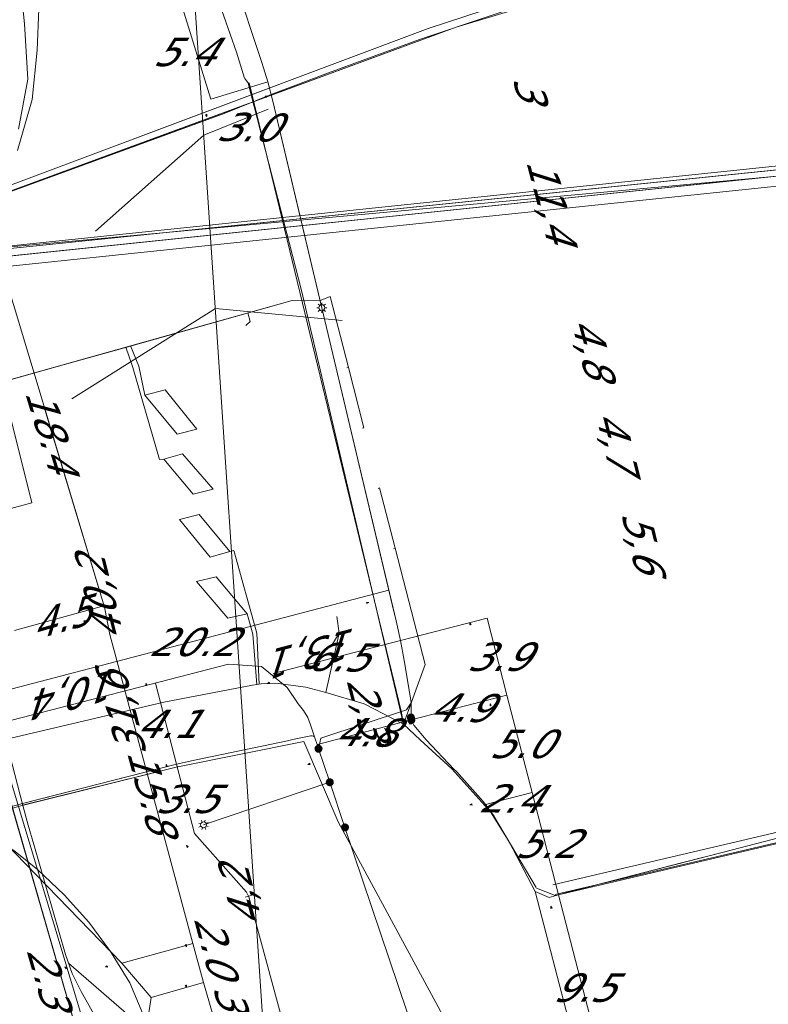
# Model space of a CAD drawing. Header units: metres. Extents: x 124576 to 133557, y 395865 to 402386.
# Tile 15 of 256: x 124862 to 124899, y 396262 to 396311. Entities that reach past the tile are written whole.
import ezdxf
from ezdxf.enums import TextEntityAlignment as Align

# ---------------------------------------------------------------- set-up
doc = ezdxf.new("R2010")
doc.units = ezdxf.units.M
doc.header["$MEASUREMENT"] = 0
for name, color, linetype, lineweight, true_color in [('LG_Datatransport', 3, 'Continuous', 13, 0x00ff00), ('LG_Datatransport_Eurofiber_Nederland_BV', 3, 'Continuous', 13, 0x00ff00), ('LG_Datatransport_Gemeente_Tilburg_Ruimtelijke_Uitvoering', 3, 'Continuous', 13, 0x00ff00), ('LG_Datatransport_KPN_BV', 3, 'Continuous', 13, 0x00ff00), ('LG_Datatransport_Ziggo_BV', 3, 'Continuous', 13, 0x00ff00), ('LG_Laag_Spanning_Enexis_Netbeheer_BV', 7, 'Continuous', 13, 0x960000), ('LG_Laag_Spanning_Gemeente_Tilburg_Ruimtelijke_Uitvoering', 7, 'Continuous', 13, 0x960000), ('LG_Midden_Spanning_Enexis_Netbeheer_BV', 7, 'Continuous', 13, 0xd20000), ('LG_Riool_Onder_Druk_Gemeente_Tilburg_Ruimtelijke_Uitvoering', 7, 'Continuous', 13, 0x800080), ('LG_Riool_Vrij_Verval_Gemeente_Tilburg_Ruimtelijke_Uitvoering', 7, 'Continuous', 13, 0xca00a0), ('LG_unet-4_Brabant_Water', 5, 'Continuous', 13, 0x0000ff)]:
    doc.layers.add(name, color=color, linetype=linetype, lineweight=lineweight, true_color=true_color)
for name, color, linetype, lineweight in [('LG_Laag_Spanning_P_Enexis_Netbeheer_BV', 7, 'Continuous', 0), ('LG_n00003_Spitters_Electrotechniek_BV', 7, 'Continuous', 13), ('MV_Datatransport', 7, 'Continuous', 0), ('MV_Laag_Spanning', 7, 'Continuous', 0), ('MV_Laag_Spanning_lijn', 7, 'Continuous', 0), ('MV_Laag_Spanning_pijl', 7, 'Continuous', 0), ('MV_Midden_Spanning', 7, 'Continuous', 0), ('MV_Midden_Spanning_lijn', 7, 'Continuous', 0), ('MV_Midden_Spanning_pijl', 7, 'Continuous', 0)]:
    doc.layers.add(name, color=color, linetype=linetype, lineweight=lineweight)
doc.styles.add('Klic_Annotatie', font='verdanai.ttf', dxfattribs={"oblique": 20, "height": 1.4})

# ---------------------------------------------------------------- blocks, each defined once
blk = doc.blocks.new('Mof')
at = {"layer": 'LG_Laag_Spanning_P_Enexis_Netbeheer_BV'}
h = blk.add_hatch(color=256, dxfattribs=at)
edge = h.paths.add_edge_path()
edge.add_arc((0, 0), 2, 0, 360)
blk = doc.blocks.new('Streetlight')
at = {"layer": 'LG_Laag_Spanning_P_Enexis_Netbeheer_BV'}
for p, q in [((-1.77, 1.77), (-1.06, 1.06)), ((0, 2.5), (0, 1.5)), ((1.77, 1.77), (1.06, 1.06)), ((-1.06, -1.06), (-1.77, -1.77)), ((0, -1.5), (0, -2.5)), ((1.06, -1.06), (1.77, -1.77))]:
    blk.add_line(p, q, dxfattribs=at)
at = {"layer": 'LG_Laag_Spanning_P_Enexis_Netbeheer_BV', "flags": 128}
for points in [[(-2.5, 0), (-1.5, 0)], [(1.5, 0), (2.5, 0)]]:
    blk.add_lwpolyline(points, dxfattribs=at)
at = {"layer": 'LG_Laag_Spanning_P_Enexis_Netbeheer_BV'}
blk.add_circle((0, 0), 1.5, dxfattribs=at)
blk = doc.blocks.new('m_pijl')
at = {"layer": 'MV_Laag_Spanning_pijl'}
blk.add_hatch(color=7, dxfattribs=at).paths.add_polyline_path([(-1, -0.33), (-1, 0), (-1, 0.33), (0, 0)])
at = {"layer": 'MV_Laag_Spanning_pijl', "flags": 128}
blk.add_lwpolyline([(-1, 0), (-1, 0.33), (0, 0), (-1, -0.33), (-1, 0)], close=True, dxfattribs=at)
blk = doc.blocks.new('m_pijl_1')
at = {"layer": 'MV_Midden_Spanning_pijl'}
blk.add_hatch(color=7, dxfattribs=at).paths.add_polyline_path([(-1, -0.33), (-1, 0), (-1, 0.33), (0, 0)])
at = {"layer": 'MV_Midden_Spanning_pijl', "flags": 128}
blk.add_lwpolyline([(-1, 0), (-1, 0.33), (0, 0), (-1, -0.33), (-1, 0)], close=True, dxfattribs=at)

msp = doc.modelspace()

# ---------------------------------------------------------------- linework, layer by layer
at = {"layer": 'LG_Datatransport', "flags": 128}
msp.add_lwpolyline([(124971.072, 396311.053), (124850.43, 396298.477), (124850.534, 396297.483), (124971.176, 396310.059), (124971.072, 396311.053)], dxfattribs=at)
at = {"layer": 'LG_Datatransport_Eurofiber_Nederland_BV', "flags": 128}
for points in [[(124842.8, 396356.9), (124856, 396313), (124843.8, 396300.1), (124850.4, 396277.1), (124856.86, 396271.38), (124860.84, 396273.81), (124866.43, 396254.41), (124872.3, 396233.2), (124876.2, 396223.7), (124879.3, 396204.9), (124886.6, 396175.7), (124894.5, 396125.4), (124894.6, 396108.1), (124894, 396079), (124891.8, 396028), (124888.1, 396012), (124887.4, 396007.2), (124884.3, 395991.4), (124883.5, 395982.4), (124884.34, 395963.77), (124886, 395932.2), (124882.82, 395911)], [(124856.882, 396271.352), (124860.842, 396273.814), (124866.431, 396254.412), (124872.3, 396233.2), (124876.2, 396223.7), (124879.3, 396204.9), (124886.6, 396175.7), (124894.5, 396125.4), (124894.6, 396108.1), (124894, 396079), (124891.8, 396028), (124888.1, 396012), (124887.4, 396007.2), (124884.3, 395991.4), (124883.5, 395982.4), (124884.341, 395963.773), (124886, 395932.2), (124882.82, 395911)], [(124856.887, 396271.356), (124860.842, 396273.814), (124866.43, 396254.41), (124872.3, 396233.2), (124876.2, 396223.7), (124879.3, 396204.9), (124886.6, 396175.7), (124894.5, 396125.4), (124894.6, 396108.1), (124894, 396079), (124891.8, 396028), (124888.1, 396012), (124887.4, 396007.2), (124884.3, 395991.4), (124883.5, 395982.4), (124884.34, 395963.77), (124886, 395932.2), (124882.82, 395911)]]:
    msp.add_lwpolyline(points, dxfattribs=at)
at = {"layer": 'LG_Datatransport_Gemeente_Tilburg_Ruimtelijke_Uitvoering'}
for p, q in [((124870.274, 396315.437), (124872.468, 396309.171)), ((124872.467, 396309.172), (124872.874, 396307.892)), ((124872.881, 396307.878), (124873.063, 396307.631)), ((124875.679, 396297.408), (124873.056, 396307.643)), ((124880.714, 396275.986), (124875.678, 396297.409)), ((124880.714, 396275.986), (124881.545, 396275.22)), ((124881.545, 396275.221), (124883.109, 396273.789)), ((124883.105, 396273.792), (124885.176, 396271.479)), ((124885.17, 396271.487), (124886.001, 396270.063)), ((124888.229, 396267.524), (124900.626, 396270.436)), ((124886.001, 396270.063), (124887.269, 396267.92)), ((124887.293, 396267.899), (124888.209, 396267.525))]:
    msp.add_line(p, q, dxfattribs=at)
at = {"layer": 'LG_Datatransport_KPN_BV', "flags": 128}
for points in [[(124971.219, 396312.053), (124961.223, 396315.464), (124956.122, 396317.316), (124952.706, 396318.476), (124948.886, 396319.548), (124944.727, 396320.452), (124944.481, 396320.505), (124944.418, 396320.524), (124942.028, 396320.992), (124940.192, 396321.28), (124938.758, 396321.478), (124937.18, 396321.612), (124934.349, 396321.795), (124931.949, 396321.885), (124928.382, 396321.894), (124926.606, 396321.81), (124921.518, 396321.175), (124919.28, 396320.851), (124916.22, 396320.24), (124910.177, 396318.873), (124905.812, 396317.664), (124892.951, 396313.963), (124881.932, 396310.345), (124852.739, 396299.394)], [(124852.781, 396299.41), (124881.932, 396310.345), (124892.951, 396313.963), (124905.812, 396317.664), (124910.177, 396318.873), (124916.22, 396320.24), (124919.28, 396320.851), (124921.518, 396321.175), (124926.606, 396321.81), (124928.382, 396321.894), (124931.949, 396321.885), (124934.349, 396321.795), (124937.18, 396321.612), (124938.758, 396321.478), (124940.192, 396321.28), (124942.028, 396320.992), (124944.418, 396320.524), (124944.481, 396320.505), (124948.886, 396319.548), (124952.706, 396318.476), (124956.122, 396317.316), (124961.223, 396315.464), (124971.219, 396312.053)], [(124852.588, 396299.111), (124883.329, 396310.404), (124905.826, 396317.158), (124926.746, 396321.305), (124946.511, 396319.55), (124971.358, 396311.417)], [(124886.05, 396255.339), (124877.501, 396271.169), (124875.791, 396275.133), (124869.499, 396273.871), (124861.819, 396271.961), (124861.711, 396271.931), (124859.17, 396271.223), (124855.942, 396270.323), (124854.268, 396273.139), (124854.026, 396273.546), (124852.417, 396276.252), (124852.223, 396276.813), (124848.604, 396287.305), (124848.077, 396289.034), (124847.161, 396291.941), (124847.604, 396293.494), (124848.152, 396295.278), (124850.378, 396297.323), (124852.331, 396298.984), (124852.4, 396299.042), (124883.329, 396310.404), (124905.826, 396317.158)], [(124861.035, 396274.177), (124861.711, 396271.931), (124862.649, 396268.811), (124866.632, 396255.57), (124866.632, 396255.569)], [(124871.942, 396251.915), (124867.201, 396263.215), (124866.254, 396264.761), (124865.174, 396266.216), (124863.969, 396267.57), (124862.649, 396268.811), (124861.546, 396269.695), (124860.384, 396270.5), (124859.17, 396271.223), (124857.593, 396272.002), (124855.955, 396272.642), (124854.268, 396273.139), (124852.84, 396273.439), (124851.448, 396273.631), (124850.046, 396273.727), (124848.641, 396273.726), (124847.239, 396273.628), (124841.005, 396272.797), (124818.794, 396267.289), (124808.505, 396264.373), (124780.932, 396256.557), (124761.076, 396250.929)], [(124861.91, 396271.983), (124869.499, 396273.871), (124869.538, 396273.879)]]:
    msp.add_lwpolyline(points, dxfattribs=at)
at = {"layer": 'LG_Datatransport_Ziggo_BV'}
msp.add_line((124850.482, 396297.98), (124971.124, 396310.556), dxfattribs=at)
at = {"layer": 'LG_Datatransport_Ziggo_BV', "flags": 128}
for points in [[(124775.153, 396269.493), (124796.818, 396277.663), (124815.359, 396284.208), (124845.389, 396294.446), (124848.035, 396296.213), (124849.379, 396297.439), (124850.482, 396297.98), (124971.124, 396310.556), (124975.017, 396308.903)], [(124775.153, 396269.493), (124796.818, 396277.663), (124815.359, 396284.208), (124845.389, 396294.446), (124848.035, 396296.213), (124849.379, 396297.439), (124850.482, 396297.98), (124971.124, 396310.556), (124975.017, 396308.903)], [(124775.153, 396269.493), (124796.818, 396277.663), (124815.359, 396284.208), (124845.389, 396294.446), (124848.035, 396296.213), (124849.379, 396297.439), (124850.482, 396297.98), (124971.124, 396310.556), (124975.017, 396308.903), (125004.794, 396292.995), (125012.498, 396288.247), (125019.527, 396284.103), (125025.49, 396279.68), (125025.62, 396279.76), (125025.769, 396279.725), (125025.849, 396279.595), (125025.814, 396279.446), (125027.181, 396278.464), (125031.691, 396278.302), (125034.709, 396278.376), (125040.721, 396278.717), (125079.979, 396282.874), (125087.961, 396284.195)], [(124775.153, 396269.493), (124796.818, 396277.663), (124815.359, 396284.208), (124845.389, 396294.446), (124848.035, 396296.213), (124849.379, 396297.439), (124850.482, 396297.98), (124971.124, 396310.556), (124975.017, 396308.903)], [(124775.153, 396269.493), (124796.818, 396277.663), (124815.359, 396284.208), (124845.389, 396294.446), (124848.035, 396296.213), (124849.379, 396297.439), (124850.482, 396297.98), (124971.124, 396310.556), (124975.017, 396308.903)], [(124775.153, 396269.493), (124796.818, 396277.663), (124815.359, 396284.208), (124845.389, 396294.446), (124848.035, 396296.213), (124849.379, 396297.439), (124850.482, 396297.98), (124971.124, 396310.556), (124975.017, 396308.903), (125004.794, 396292.995), (125012.498, 396288.247), (125019.527, 396284.103), (125022.916, 396281.531), (125027.181, 396278.464), (125031.691, 396278.302), (125034.709, 396278.376), (125040.721, 396278.717), (125043.713, 396278.984), (125079.979, 396282.874), (125087.961, 396284.195)], [(124826.16, 396287.89), (124845.389, 396294.446), (124848.035, 396296.213), (124849.379, 396297.439), (124850.482, 396297.98), (124971.124, 396310.556), (124975.017, 396308.903), (125004.794, 396292.995), (125012.498, 396288.247), (125019.527, 396284.103), (125023.404, 396281.18)], [(124826.16, 396287.89), (124845.389, 396294.446), (124848.035, 396296.213), (124849.379, 396297.439), (124850.482, 396297.98), (124971.124, 396310.556), (124975.017, 396308.903), (125004.794, 396292.995), (125012.498, 396288.247), (125019.527, 396284.103), (125023.404, 396281.18)], [(124826.16, 396287.89), (124845.389, 396294.446), (124848.035, 396296.213), (124849.379, 396297.439), (124850.482, 396297.98), (124971.124, 396310.556), (124975.017, 396308.903), (125004.794, 396292.995), (125012.498, 396288.247), (125019.527, 396284.103), (125023.404, 396281.18)], [(124971.124, 396310.556), (124955.057, 396308.881), (124927.609, 396306.02), (124862.201, 396299.202), (124850.482, 396297.98)]]:
    msp.add_lwpolyline(points, dxfattribs=at)
at = {"layer": 'LG_Laag_Spanning_Enexis_Netbeheer_BV'}
for p, q in [((124876.574, 396297.029), (124876.687, 396296.552)), ((124876.574, 396297.029), (124876.687, 396296.552)), ((124881.086, 396276.32), (124881.106, 396276.197)), ((124881.086, 396276.32), (124881.106, 396276.197)), ((124869.511, 396274.008), (124861.908, 396272.072)), ((124877.08, 396273.122), (124870.844, 396271.02))]:
    msp.add_line(p, q, dxfattribs=at)
at = {"layer": 'LG_Laag_Spanning_Enexis_Netbeheer_BV', "flags": 128}
for points in [[(124867.621, 396323.651), (124867.341, 396323.578), (124867.232, 396323.347), (124867.324, 396323.11), (124867.388, 396322.926), (124868.088, 396322.04), (124868.53, 396321.756), (124868.6, 396321.642), (124868.611, 396321.569), (124868.627, 396321.496), (124870.088, 396315.957), (124870.203, 396315.593), (124870.358, 396315.231), (124870.84, 396314.647), (124871.235, 396314.351), (124872.022, 396313.505), (124872.351, 396312.803), (124873.725, 396308.67), (124874.019, 396307.715), (124874.271, 396306.748), (124876.574, 396297.029), (124876.687, 396296.552)], [(124870.203, 396315.593), (124870.358, 396315.231), (124870.84, 396314.647), (124871.235, 396314.351), (124872.022, 396313.505), (124872.351, 396312.803), (124873.725, 396308.67), (124874.019, 396307.715)], [(124872.351, 396312.803), (124873.725, 396308.67), (124874.019, 396307.715), (124874.271, 396306.748), (124876.574, 396297.029), (124876.687, 396296.552), (124880.35, 396281.095), (124880.565, 396280.117), (124880.748, 396279.136), (124881.096, 396277.078), (124881.101, 396277.044), (124880.869, 396276.695), (124876.641, 396275.292), (124876.522, 396274.777)], [(124874.019, 396307.715), (124874.271, 396306.748), (124875.557, 396301.322), (124876.687, 396296.552), (124877.31, 396293.922), (124880.174, 396281.839), (124880.35, 396281.095), (124880.565, 396280.117)], [(124874.019, 396307.715), (124874.271, 396306.748), (124875.557, 396301.322), (124876.687, 396296.552), (124877.31, 396293.922), (124880.174, 396281.839), (124880.35, 396281.095), (124880.565, 396280.117)], [(124874.019, 396307.715), (124874.271, 396306.748), (124875.557, 396301.322), (124876.574, 396297.029)], [(124874.019, 396307.715), (124874.271, 396306.748), (124876.574, 396297.029)], [(124876.687, 396296.552), (124880.35, 396281.095), (124880.565, 396280.117), (124880.748, 396279.136), (124881.096, 396277.078), (124881.101, 396277.044), (124881.095, 396276.481), (124881.086, 396276.32)], [(124876.687, 396296.552), (124877.31, 396293.922), (124880.174, 396281.839), (124880.35, 396281.095), (124880.565, 396280.117)], [(124876.687, 396296.552), (124880.35, 396281.095), (124880.565, 396280.117)], [(124880.565, 396280.117), (124880.748, 396279.136), (124881.096, 396277.078), (124881.101, 396277.044)], [(124876.522, 396274.777), (124876.466, 396274.943), (124876.325, 396275.36), (124876.125, 396275.955), (124876, 396276.327), (124875.782, 396276.672), (124875.515, 396276.993), (124874.974, 396277.797), (124873.702, 396278.837), (124872.077, 396278.95), (124860.866, 396276.053)], [(124876, 396276.327), (124875.782, 396276.672), (124875.515, 396276.993), (124874.974, 396277.797), (124873.702, 396278.837), (124872.077, 396278.95), (124860.866, 396276.053)], [(124881.101, 396277.044), (124880.869, 396276.695), (124876.641, 396275.292), (124876.522, 396274.777)], [(124881.101, 396277.044), (124881.095, 396276.481), (124881.086, 396276.32)], [(124860.866, 396276.053), (124861.925, 396271.976), (124862.184, 396271.01), (124862.456, 396270.048), (124864.03, 396264.616), (124864.362, 396263.679), (124864.802, 396262.786), (124865.497, 396261.558), (124866.244, 396259.721), (124869.458, 396247.48)], [(124860.866, 396276.053), (124861.925, 396271.976), (124862.184, 396271.01)], [(124876.325, 396275.36), (124876.125, 396275.955), (124876, 396276.327)], [(124881.106, 396276.197), (124881.238, 396275.949), (124881.839, 396275.22), (124883.208, 396273.767), (124883.333, 396273.651), (124884.661, 396272.166), (124884.88, 396271.87), (124885.94, 396270.181), (124887.229, 396267.72), (124887.918, 396267.43), (124888.383, 396267.564), (124888.851, 396267.689), (124896.905, 396269.771), (124900.508, 396270.702)], [(124881.106, 396276.197), (124881.238, 396275.949), (124881.839, 396275.22), (124883.208, 396273.767), (124883.333, 396273.651), (124884.661, 396272.166), (124884.88, 396271.87), (124885.94, 396270.181), (124887.229, 396267.72), (124887.918, 396267.43), (124888.383, 396267.564)], [(124877.831, 396270.893), (124877.08, 396273.122), (124876.522, 396274.777), (124876.466, 396274.943), (124876.325, 396275.36), (124876.269, 396275.391), (124876.214, 396275.407), (124876.14, 396275.413), (124875.318, 396275.243), (124874.992, 396275.175), (124870.487, 396274.224), (124869.511, 396274.008), (124868.54, 396273.771), (124862.875, 396272.324), (124861.908, 396272.072), (124860.943, 396271.808), (124855.743, 396270.355), (124854.81, 396270.094), (124853.643, 396269.768), (124848.993, 396268.565)], [(124876.325, 396275.36), (124876.269, 396275.391), (124876.214, 396275.407), (124876.14, 396275.413), (124875.318, 396275.243), (124874.992, 396275.175), (124870.487, 396274.224), (124869.511, 396274.008)], [(124876.522, 396274.777), (124876.466, 396274.943), (124876.325, 396275.36)], [(124883.948, 396251.348), (124882.669, 396256.545), (124877.831, 396270.893), (124877.08, 396273.122), (124876.522, 396274.777)], [(124877.831, 396270.893), (124877.08, 396273.122), (124876.522, 396274.777)], [(124869.511, 396274.008), (124868.54, 396273.771), (124862.875, 396272.324), (124861.908, 396272.072)], [(124861.908, 396272.072), (124860.943, 396271.808), (124855.743, 396270.355), (124854.81, 396270.094)], [(124864.362, 396263.679), (124864.03, 396264.616), (124862.456, 396270.048), (124862.184, 396271.01)], [(124864.362, 396263.679), (124864.03, 396264.616), (124862.456, 396270.048), (124862.184, 396271.01)], [(124862.184, 396271.01), (124862.456, 396270.048), (124864.03, 396264.616), (124864.362, 396263.679)], [(124900.753, 396178.786), (124897.307, 396195.198), (124894.655, 396207.831), (124890.568, 396224.443), (124885.521, 396244.955), (124883.948, 396251.348), (124882.669, 396256.545), (124877.831, 396270.893)], [(124883.948, 396251.348), (124882.669, 396256.545), (124877.831, 396270.893)], [(124900.508, 396270.702), (124896.905, 396269.771), (124896.531, 396269.674), (124894.45, 396269.137), (124888.851, 396267.689), (124888.383, 396267.564)], [(124900.508, 396270.702), (124896.905, 396269.771), (124896.531, 396269.674), (124894.45, 396269.137), (124888.851, 396267.689), (124888.383, 396267.564)], [(124888.383, 396267.564), (124888.851, 396267.689), (124896.905, 396269.771), (124900.508, 396270.702)], [(124864.362, 396263.679), (124864.802, 396262.786), (124865.497, 396261.558), (124866.244, 396259.721), (124869.458, 396247.48)]]:
    msp.add_lwpolyline(points, dxfattribs=at)
at = {"layer": 'LG_Laag_Spanning_Gemeente_Tilburg_Ruimtelijke_Uitvoering'}
for p, q in [((124870.274, 396315.437), (124872.468, 396309.171)), ((124862.622, 396309.271), (124862.715, 396311.32)), ((124862.383, 396306.84), (124862.622, 396309.271)), ((124872.467, 396309.172), (124872.874, 396307.892)), ((124872.881, 396307.878), (124873.063, 396307.631)), ((124875.679, 396297.408), (124873.056, 396307.643)), ((124861.657, 396304.312), (124862.383, 396306.84)), ((124880.714, 396275.986), (124875.678, 396297.409)), ((124875.226, 396296.917), (124871.137, 396295.765)), ((124876.66, 396296.932), (124875.226, 396296.917)), ((124876.66, 396296.932), (124877.093, 396297.111)), ((124877.093, 396297.11), (124877.998, 396293.607)), ((124873.149, 396295.877), (124873.028, 396296.298)), ((124871.137, 396295.765), (124867.049, 396294.614)), ((124873.149, 396295.877), (124872.932, 396295.67)), ((124867.049, 396294.614), (124863.983, 396293.757)), ((124867.354, 396293.597), (124867.01, 396294.606)), ((124867.641, 396293.673), (124867.243, 396294.668)), ((124863.983, 396293.757), (124860.572, 396292.803)), ((124877.998, 396293.607), (124877.926, 396293.588)), ((124880.307, 396284.675), (124880.234, 396284.657)), ((124880.307, 396284.675), (124881.79, 396278.936)), ((124877.536, 396280.477), (124877.429, 396281.304)), ((124873.471, 396277.944), (124873.281, 396280.432)), ((124873.484, 396280.485), (124873.599, 396277.964)), ((124876.886, 396277.547), (124877.536, 396280.477)), ((124877.13, 396279.81), (124877.536, 396280.477)), ((124880.714, 396275.986), (124881.79, 396278.936)), ((124873.255, 396277.909), (124873.69, 396277.979)), ((124873.69, 396277.979), (124874.538, 396277.996)), ((124874.538, 396277.996), (124875.903, 396277.826)), ((124868.885, 396277.076), (124873.255, 396277.909)), ((124875.903, 396277.826), (124876.886, 396277.547)), ((124876.886, 396277.547), (124878.773, 396277.002)), ((124860.361, 396275.069), (124868.885, 396277.076)), ((124878.773, 396277.002), (124880.714, 396275.986)), ((124880.714, 396275.986), (124881.545, 396275.22)), ((124881.545, 396275.221), (124883.109, 396273.789)), ((124883.105, 396273.792), (124885.176, 396271.479)), ((124885.17, 396271.487), (124886.001, 396270.063)), ((124900.5, 396270.971), (124888.103, 396268.06)), ((124900.615, 396270.484), (124888.217, 396267.573)), ((124888.229, 396267.524), (124900.626, 396270.436)), ((124886.001, 396270.063), (124887.269, 396267.92)), ((124887.293, 396267.899), (124888.209, 396267.525))]:
    msp.add_line(p, q, dxfattribs=at)
at = {"layer": 'LG_Laag_Spanning_Gemeente_Tilburg_Ruimtelijke_Uitvoering', "flags": 128}
for points in [[(124873.104, 396307.661), (124876.857, 396292.148), (124880.611, 396276.635), (124880.714, 396275.986)], [(124876.66, 396296.932), (124875.226, 396296.917), (124860.918, 396292.9)], [(124867.354, 396293.597), (124868.674, 396289.063), (124868.878, 396289.083), (124869.801, 396289.341), (124871.315, 396287.602), (124870.331, 396287.356), (124868.878, 396289.083)], [(124867.641, 396293.673), (124867.953, 396292.238), (124868.948, 396292.507), (124870.518, 396290.563), (124869.54, 396290.311), (124867.953, 396292.238)], [(124877.998, 396293.607), (124878.768, 396290.63), (124878.695, 396290.611)], [(124861.082, 396292.068), (124862.365, 396286.917), (124857.4, 396285.579), (124857.686, 396284.613), (124838.541, 396279.496), (124838.3, 396280.463), (124857.4, 396285.579)], [(124879.465, 396287.634), (124879.537, 396287.653), (124880.307, 396284.675)], [(124873.484, 396280.485), (124872.337, 396284.565), (124872.148, 396284.511), (124870.631, 396286.351), (124869.656, 396286.097), (124871.176, 396284.244), (124872.148, 396284.511)], [(124873.281, 396280.432), (124872.997, 396281.438), (124872.046, 396281.217), (124870.503, 396283.039), (124871.469, 396283.26), (124872.997, 396281.438)]]:
    msp.add_lwpolyline(points, dxfattribs=at)
at = {"layer": 'LG_Midden_Spanning_Enexis_Netbeheer_BV', "flags": 128}
for points in [[(124970.178, 396310.638), (124853.255, 396298.657), (124852.294, 396298.456), (124851.394, 396298.056), (124849.512, 396296.972), (124848.152, 396295.604), (124848.104, 396295.521), (124847.944, 396293.709), (124849.513, 396289.284), (124849.842, 396288.34), (124850.163, 396287.392), (124853.589, 396277.089), (124854.818, 396273.392), (124855.227, 396271.447), (124855.244, 396271.258), (124854.369, 396270.01), (124841.259, 396266.597), (124839.324, 396266.091), (124825.551, 396262.474)], [(124852.294, 396298.456), (124853.255, 396298.657), (124901.557, 396303.606), (124970.178, 396310.638), (124971.104, 396310.604)], [(124852.294, 396298.456), (124853.255, 396298.657), (124901.557, 396303.606), (124970.178, 396310.638), (124971.104, 396310.604)], [(124852.294, 396298.456), (124853.255, 396298.657), (124901.557, 396303.606), (124970.178, 396310.638), (124971.104, 396310.604)], [(124971.104, 396310.604), (124970.178, 396310.638), (124853.255, 396298.657), (124852.294, 396298.456)], [(124890.914, 396159.283), (124886.777, 396182.744), (124876.12, 396231.701), (124870.157, 396250.346), (124866.087, 396258.785), (124866.497, 396260.219), (124868.058, 396261.205), (124868.253, 396262.498), (124866.812, 396264.181), (124856.244, 396275.063), (124853.753, 396275.744), (124852.19, 396275.317)], [(124890.914, 396159.283), (124886.777, 396182.744), (124876.12, 396231.701), (124870.157, 396250.346), (124866.087, 396258.785), (124866.497, 396260.219), (124868.058, 396261.205), (124868.253, 396262.498), (124866.812, 396264.181), (124856.244, 396275.063), (124853.753, 396275.744), (124852.19, 396275.317)], [(124890.914, 396159.283), (124886.777, 396182.744), (124876.12, 396231.701), (124870.157, 396250.346), (124866.087, 396258.785), (124866.497, 396260.219), (124868.058, 396261.205), (124868.253, 396262.498), (124866.812, 396264.181), (124856.244, 396275.063), (124853.753, 396275.744), (124852.19, 396275.317)], [(124890.914, 396159.283), (124886.777, 396182.744), (124876.12, 396231.701), (124870.157, 396250.346), (124866.087, 396258.785), (124866.497, 396260.219), (124868.058, 396261.205), (124868.253, 396262.498), (124866.812, 396264.181), (124856.244, 396275.063), (124853.753, 396275.744), (124852.19, 396275.317)], [(124890.914, 396159.283), (124886.777, 396182.744), (124876.12, 396231.701), (124870.157, 396250.346), (124866.087, 396258.785), (124866.497, 396260.219), (124868.058, 396261.205), (124868.253, 396262.498), (124866.812, 396264.181), (124856.244, 396275.063), (124853.753, 396275.744), (124852.19, 396275.317)], [(124890.914, 396159.283), (124886.777, 396182.744), (124876.12, 396231.701), (124870.157, 396250.346), (124866.087, 396258.785), (124866.497, 396260.219), (124868.058, 396261.205), (124868.253, 396262.498), (124866.812, 396264.181), (124856.244, 396275.063), (124853.753, 396275.744), (124852.19, 396275.317)], [(124890.914, 396159.283), (124886.777, 396182.744), (124876.12, 396231.701), (124870.157, 396250.346), (124866.087, 396258.785), (124866.497, 396260.219), (124868.058, 396261.205), (124868.253, 396262.498), (124866.812, 396264.181), (124856.244, 396275.063), (124853.753, 396275.744), (124852.19, 396275.317)], [(124890.914, 396159.283), (124886.777, 396182.744), (124876.12, 396231.701), (124870.157, 396250.346), (124866.087, 396258.785), (124866.497, 396260.219), (124868.058, 396261.205), (124868.253, 396262.498), (124866.812, 396264.181), (124856.244, 396275.063), (124853.753, 396275.744), (124852.19, 396275.317)], [(124852.19, 396275.317), (124853.753, 396275.744), (124856.244, 396275.063), (124866.812, 396264.181), (124868.253, 396262.498), (124868.058, 396261.205), (124866.497, 396260.219), (124866.087, 396258.785), (124870.157, 396250.346), (124876.12, 396231.701), (124886.777, 396182.744), (124890.914, 396159.283), (124891.07, 396158.295), (124894.52, 396133.4), (124897.44, 396096.584), (124897.56, 396086.272), (124896.95, 396035.961), (124892.604, 396010.668)]]:
    msp.add_lwpolyline(points, dxfattribs=at)
at = {"layer": 'LG_n00003_Spitters_Electrotechniek_BV'}
for p, q in [((124862.008, 396310.566), (124861.826, 396312.176)), ((124862.174, 396307.837), (124862.008, 396310.566)), ((124861.704, 396305.371), (124862.174, 396307.837))]:
    msp.add_line(p, q, dxfattribs=at)
at = {"layer": 'LG_Riool_Onder_Druk_Gemeente_Tilburg_Ruimtelijke_Uitvoering', "flags": 128}
msp.add_lwpolyline([(124902.45, 396316.22), (124898.37, 396315.12), (124894.55, 396314.02), (124888.44, 396312.13), (124881.51, 396309.8), (124877.02, 396308.16), (124874.27, 396307.11), (124871.86, 396306.15), (124852.4, 396299.04), (124842.66, 396288.96), (124828.7, 396281.28), (124692.33, 396240.59)], dxfattribs=at)
at = {"layer": 'LG_Riool_Vrij_Verval_Gemeente_Tilburg_Ruimtelijke_Uitvoering'}
for p, q in [((124870.42, 396311.61), (124874.11, 396256.37)), ((124870.859, 396305.081), (124874.041, 396306.358)), ((124870.859, 396305.081), (124865.512, 396300.343)), ((124871.43, 396296.519), (124864.341, 396292.054)), ((124871.43, 396296.519), (124877.692, 396295.916)), ((124872.902, 396267.453), (124873.361, 396267.578))]:
    msp.add_line(p, q, dxfattribs=at)
at = {"layer": 'LG_unet-4_Brabant_Water', "flags": 128}
msp.add_lwpolyline([(124850.42, 396298.55), (124974.2, 396309.96), (124978.74, 396307.53)], dxfattribs=at)
at = {"layer": 'MV_Laag_Spanning_lijn'}
for p, q in [((124884.845, 396281.225), (124880.565, 396280.117)), ((124876.466, 396274.994), (124876.522, 396274.777)), ((124889.711, 396258.136), (124887.229, 396267.721))]:
    msp.add_line(p, q, dxfattribs=at)
at = {"layer": 'MV_Laag_Spanning_pijl'}
for p, q in [((124869.628, 396311.963), (124871.199, 396306.846)), ((124871.199, 396306.846), (124874.019, 396307.715)), ((124860.485, 396277.504), (124879.993, 396282.601)), ((124885.83, 396277.421), (124884.845, 396281.225)), ((124880.565, 396280.117), (124874.286, 396278.491)), ((124869.511, 396274.008), (124868.47, 396278.018)), ((124885.83, 396277.421), (124881.106, 396276.197)), ((124887.075, 396272.614), (124885.83, 396277.42)), ((124881.106, 396276.197), (124876.466, 396274.994)), ((124870.398, 396270.595), (124869.511, 396274.008)), ((124887.075, 396272.615), (124884.771, 396272.018)), ((124888.383, 396267.564), (124887.075, 396272.614)), ((124890.758, 396258.395), (124888.383, 396267.564))]:
    msp.add_line(p, q, dxfattribs=at)
at = {"layer": 'MV_Laag_Spanning_pijl', "flags": 128}
for points in [[(124879.394, 396243.581), (124874.805, 396261.098), (124873.082, 396267.464), (124872.963, 396267.689), (124870.397, 396270.595)], [(124873.573, 396242.276), (124868.905, 396260.084), (124864.169, 396264.181)]]:
    msp.add_lwpolyline(points, dxfattribs=at)
at = {"layer": 'MV_Midden_Spanning_lijn'}
for p, q in [((124862.962, 396291.698), (124865.946, 396281.769)), ((124869.027, 396264.802), (124870.318, 396265.164))]:
    msp.add_line(p, q, dxfattribs=at)
at = {"layer": 'MV_Midden_Spanning_pijl'}
for p, q in [((124860.639, 396299.414), (124865.946, 396281.769)), ((124865.926, 396281.835), (124861.514, 396280.608)), ((124869.027, 396264.802), (124866.813, 396264.181)), ((124870.318, 396265.164), (124870.85, 396263.236)), ((124870.85, 396263.236), (124868.253, 396262.498)), ((124870.85, 396263.236), (124871.672, 396260.351))]:
    msp.add_line(p, q, dxfattribs=at)
at = {"layer": 'MV_Midden_Spanning_pijl', "flags": 128}
msp.add_lwpolyline([(124865.946, 396281.769), (124866.213, 396280.421), (124870.318, 396265.164)], dxfattribs=at)

# ---------------------------------------------------------------- block references
at = {"layer": 'LG_Laag_Spanning_P_Enexis_Netbeheer_BV', "xscale": 0.1, "yscale": 0.1, "zscale": 0.1}
for name, p in [('Streetlight', (124876.687, 396296.552)), ('Mof', (124877.08, 396273.122))]:
    msp.add_blockref(name, p, dxfattribs=at)
for name, p, rotation in [('Mof', (124881.086, 396276.32), 2), ('Mof', (124881.106, 396276.197), 1), ('Mof', (124876.522, 396274.777), 1), ('Streetlight', (124870.844, 396271.02), 161), ('Mof', (124877.831, 396270.893), 1)]:
    msp.add_blockref(name, p, dxfattribs=dict(at, rotation=rotation))
at = {"layer": 'MV_Laag_Spanning_pijl'}
for p, xscale, yscale, zscale, rotation in [((124874, 396307), 0.1, 0.1, 0.1, 17), ((124871, 396306), 0.09999999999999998, 0.09999999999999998, 0.09999999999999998, 288), ((124879, 396282), 0.1, 0.1, 0.1, 14), ((124884, 396281), 0.1, 0.1, 0.1, 104), ((124868, 396278), 0.1, 0.1, 0.1, 104), ((124874, 396278), 0.1, 0.1, 0.1, 195), ((124885, 396277), 0.1, 0.1, 0.1, 104), ((124881, 396276), 0.1, 0.1, 0.1, 195), ((124876, 396274), 0.1, 0.1, 0.1, 195), ((124869, 396274), 0.1, 0.1, 0.1, 104), ((124884, 396272), 0.1, 0.1, 0.1, 195), ((124887, 396272), 0.1, 0.1, 0.1, 104), ((124870, 396270), 0.1, 0.1, 0.1, 131), ((124888, 396267), 0.1, 0.1, 0.1, 104), ((124864, 396264), 0.1, 0.1, 0.1, 139)]:
    msp.add_blockref('m_pijl', p, dxfattribs=dict(at, xscale=xscale, yscale=yscale, zscale=zscale, rotation=rotation))
at = {"layer": 'MV_Midden_Spanning_pijl', "xscale": 0.1, "yscale": 0.1, "zscale": 0.1}
for p, rotation in [((124865, 396281), 287), ((124870, 396265), 286), ((124866, 396264), 196), ((124870, 396263), 286)]:
    msp.add_blockref('m_pijl_1', p, dxfattribs=dict(at, rotation=rotation))

# ---------------------------------------------------------------- texts
at = {"layer": 'MV_Datatransport', "style": 'Klic_Annotatie', "oblique": 20}
for s, rotation, p in [('3', 284.7, (124886.938, 396307.48)), ('11,4', 284.7, (124887.976, 396301.956)), ('4,8', 284.7, (124890.036, 396294.681)), ('4,7', 284, (124891.231, 396290.061)), ('5,6', 284, (124892.517, 396285.098)), ('40,2', 103.8, (124865.76, 396282.106)), ('13,1', 194.7, (124876.523, 396279.554)), ('10,4', 194.7, (124864.787, 396277.542)), ('31,6', 104.6, (124866.848, 396276.388)), ('2,3', 284.7, (124878.951, 396276.897)), ('4,2', 104.7, (124872.727, 396267.386))]:
    msp.add_text(s, height=1.4, rotation=rotation, dxfattribs=at).set_placement(p, align=Align.MIDDLE_CENTER)
at = {"layer": 'MV_Laag_Spanning', "style": 'Klic_Annotatie', "oblique": 20}
for s, p in [('5.4', (124869.84, 396309.186)), ('20.2', (124870.239, 396280.053)), ('3.9', (124885.338, 396279.323)), ('4.1', (124868.991, 396276.013)), ('5.0', (124886.453, 396275.017)), ('3.5', (124869.955, 396272.302)), ('5.2', (124887.729, 396270.089)), ('9.5', (124889.571, 396262.98))]:
    msp.add_text(s, height=1.4, dxfattribs=at).set_placement(p, align=Align.MIDDLE_CENTER)
for s, p in [('3.0', (124872.965, 396305.476)), ('6.5', (124877.426, 396279.304)), ('4.9', (124883.468, 396276.809)), ('4.8', (124878.786, 396275.596)), ('2.4', (124885.923, 396272.317))]:
    msp.add_text(s, height=1.4, rotation=359, dxfattribs=at).set_placement(p, align=Align.MIDDLE_CENTER)
at = {"layer": 'MV_Midden_Spanning', "style": 'Klic_Annotatie', "oblique": 20}
for s, rotation, p in [('18.4', 287, (124863.293, 396290.592)), ('4.5', 16, (124863.72, 396281.222)), ('15.8', 285, (124868.266, 396272.793)), ('2.0', 285, (124871.419, 396265.135)), ('2.3', 286, (124863.177, 396263.59)), ('3.0', 286, (124872.397, 396261.727))]:
    msp.add_text(s, height=1.4, rotation=rotation, dxfattribs=at).set_placement(p, align=Align.MIDDLE_CENTER)

doc.saveas('drawing.dxf')
